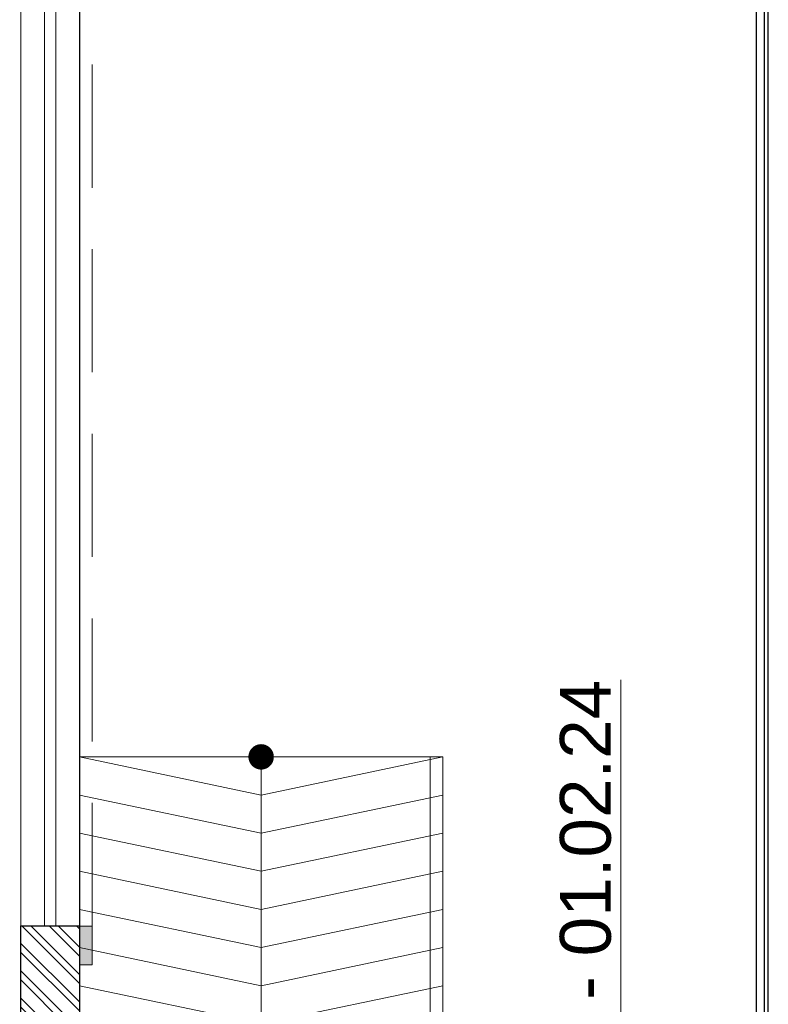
# Model space of a CAD drawing. Header units: millimetres. Extents: x 5678 to 25228, y 1791 to 30190.
# Tile 52 of 63: x 22286 to 25228, y 17363 to 21235. Entities that reach past the tile are written whole.
import ezdxf

# ---------------------------------------------------------------- set-up
doc = ezdxf.new("R2010")
doc.units = ezdxf.units.MM
doc.linetypes.add('HIDDEN', pattern=[9.525, 6.35, -3.175])
doc.layers.get('Defpoints').update_dxf_attribs({"color": 253})
for name, color, linetype, lineweight in [('12-ELE-05', 201, 'Continuous', 20), ('A_WALL', 5, 'Continuous', 30), ('AR-FLOOR', 252, 'Continuous', 13), ('BUILDING LINE', 7, 'Continuous', 25), ('Stairs', 252, 'Continuous', 9), ('WALL HATCH', 252, 'Continuous', 9), ('WIN', 4, 'Continuous', 9)]:
    doc.layers.add(name, color=color, linetype=linetype, lineweight=lineweight)
doc.layers.add('A-ANNO-DIMS-30', color=7, linetype='Continuous')
doc.styles.get("Standard").update_dxf_attribs({"font": 'arial.ttf'})

# ---------------------------------------------------------------- blocks, each defined once
blk = doc.blocks.new('*U10')
at = {"layer": '12-ELE-05'}
h = blk.add_hatch(color=253, dxfattribs=at)
h.dxf.hatch_style = 1
h.paths.add_polyline_path([(2, -85.16), (0, -85.16), (0, -91.16), (2, -91.16)])
at = {"layer": '12-ELE-05', "color": 252, "linetype": 'HIDDEN', "lineweight": 9, "ltscale": 3, "elevation": 0}
blk.add_lwpolyline([(0, -85.16), (0, 82.17), (2, 82.17), (2, -85.16)], close=True, dxfattribs=at)
at = {"layer": '12-ELE-05', "lineweight": 13, "elevation": 0}
blk.add_lwpolyline([(0, -91.16), (0, -85.16), (2, -85.16), (2, -91.16)], close=True, dxfattribs=at)
blk = doc.blocks.new('*U23')
at = {"layer": 'WIN', "color": 4, "linetype": 'Continuous', "lineweight": 5, "ltscale": 500}
for p, q in [((47215.2, 649.7), (51465.2, 649.7)), ((47215.2, 604.7), (51465.2, 604.7))]:
    blk.add_line(p, q, dxfattribs=at)
blk.add_lwpolyline([(47215.2, 512.2), (51465.2, 512.2), (51465.2, 742.2), (47215.2, 742.2)], close=True, dxfattribs=at)

msp = doc.modelspace()

# ---------------------------------------------------------------- hatches: boundary and pattern name
at = {"layer": 'WALL HATCH', "ltscale": 0.5}
h = msp.add_hatch(dxfattribs=at)
h.set_pattern_fill('ANSI32', color=256, scale=8, angle=90)
h.set_pattern_definition([(135, (20002.67, 3366.79), (-53.88154, -53.88154), []), (135, (20002.67, 3402.71), (-53.88154, -53.88154), [])])
h.paths.add_polyline_path([(22520.267, 17514.354), (22520.267, 17671.149), (22290.267, 17671.149), (22290.267, 16536.155), (22748.867, 16536.155), (22750.267, 17211.149), (22520.267, 17211.149)])
h.paths.add_polyline_path([(22635.267, 17096.149), (22635.267, 16791.155), (22633.867, 16791.155), (22633.867, 16651.155), (22405.267, 16651.155), (22405.267, 16756.75), (22405.267, 17096.149)], flags=16)

# ---------------------------------------------------------------- linework, layer by layer
at = {"layer": 'A-ANNO-DIMS-30', "ltscale": 0.25}
for points in [[(5692.534, 13062.93), (25212.515, 13175.387), (25212.515, 29037.349), (5692.534, 28924.892)], [(5723.515, 13094.089), (25181.534, 13206.19), (25181.534, 29006.19), (5723.515, 28894.089)]]:
    msp.add_lwpolyline(points, close=True, dxfattribs=at)
at = {"layer": 'A_WALL', "ltscale": 2, "elevation": 0.495}
msp.add_lwpolyline([(22290.267, 16536.155), (22290.267, 17671.149), (22520.267, 17671.149), (22520.267, 17666.754), (22520.267, 17514.354), (22520.267, 17211.149), (22750.267, 17211.149), (22748.867, 16536.155)], close=True, dxfattribs=at)
at = {"layer": 'AR-FLOOR', "color": 253, "linetype": 'Continuous', "ltscale": 3}
msp.add_lwpolyline([(5723.515, 13094.089), (5723.515, 28894.089), (25181.534, 29006.19), (25181.534, 13206.19)], close=True, dxfattribs=at)
at = {"layer": 'AR-FLOOR', "color": 253, "linetype": 'Continuous', "ltscale": 3, "elevation": 0}
msp.add_lwpolyline([(16530.145, 26801.164), (19550.145, 26801.157), (19550.144, 27101.149), (20910.145, 27101.149), (20910.145, 25741.149), (20610.145, 25741.149), (20610.145, 22981.149), (22060.266, 22981.154), (22060.265, 23281.149), (23420.267, 23281.149), (23420.267, 21921.149), (22520.267, 21921.149), (22520.267, 18336.155), (23948.867, 18336.155), (23948.867, 11206.155)], dxfattribs=at)
at = {"layer": 'AR-FLOOR', "color": 253, "linetype": 'Continuous', "ltscale": 3, "elevation": 0.495}
msp.add_lwpolyline([(23948.867, 18336.155), (23948.867, 16536.155), (23898.867, 16536.155), (23898.867, 18336.155)], close=True, dxfattribs=at)
at = {"layer": 'BUILDING LINE', "ltscale": 0.5, "elevation": 0}
msp.add_lwpolyline([(8420.145, 3341.16), (8420.145, 12301.16), (11320.043, 12301.16), (11320.043, 17241.149), (8420.145, 17241.149), (8420.145, 26201.149), (20010.145, 26201.149), (20010.145, 22381.149), (22520.267, 22381.149), (22520.267, 17211.149), (22750.267, 17211.149), (22748.867, 16536.155), (22520.267, 16536.155), (22520.267, 13006.155), (22748.867, 13006.155), (22748.867, 12331.16), (22520.267, 12331.16), (22520.267, 7161.16), (20010.145, 7161.16), (20010.145, 3341.16)], close=True, dxfattribs=at)
at = {"layer": 'Defpoints', "ltscale": 0.25}
msp.add_lwpolyline([(5677.534, 13047.843), (25227.515, 13160.474), (25227.515, 29052.436), (5677.534, 28939.806)], close=True, dxfattribs=at)
at = {"layer": 'Stairs', "ltscale": 0.5, "const_width": 50, "elevation": 0.495}
msp.add_lwpolyline([(23252.245, 18353.833, -1), (23216.889, 18318.477, -1)], format="xyb", close=True, dxfattribs=at)
at = {"layer": 'Stairs', "ltscale": 0.5, "elevation": 0.495}
for points in [[(22520.267, 18336.155), (23948.867, 18336.155)], [(23948.867, 18336.155), (23234.567, 18186.155), (22520.267, 18336.155)], [(23234.567, 16536.155), (23234.567, 18336.155)], [(23948.867, 18186.155), (23234.567, 18036.155), (22520.267, 18186.155)], [(23948.867, 18036.155), (23234.567, 17886.155), (22520.267, 18036.155)], [(23948.867, 17886.155), (23234.567, 17736.155), (22520.267, 17886.155)], [(23948.867, 17736.155), (23234.567, 17586.155), (22520.267, 17736.155)], [(23948.867, 17586.155), (23234.567, 17436.155), (22520.267, 17586.155)], [(23948.867, 17436.155), (23234.567, 17286.155), (22520.267, 17436.155)]]:
    msp.add_lwpolyline(points, dxfattribs=at)

# ---------------------------------------------------------------- block references
at = {"layer": '12-ELE-05', "xscale": -25.4, "yscale": 25.4, "zscale": 25.4}
msp.add_blockref('*U10', (22571.067, 19834.115, 0.181), dxfattribs=at)
at = {"layer": 'WIN', "xscale": -1, "rotation": 270}
msp.add_blockref('*U23', (21778.113, -29544.021, 0.099), dxfattribs=at)

# ---------------------------------------------------------------- texts
at = {"layer": 'Defpoints', "lineweight": 5, "insert": (24408.612, 13608.959, 0), "char_height": 200, "width": 13081.74186, "attachment_point": 1, "rotation": 90}
msp.add_mtext('{\\LBUDWEISER LAYOUT PLAN - 01.02.24}', dxfattribs=at)

doc.saveas('drawing.dxf')
